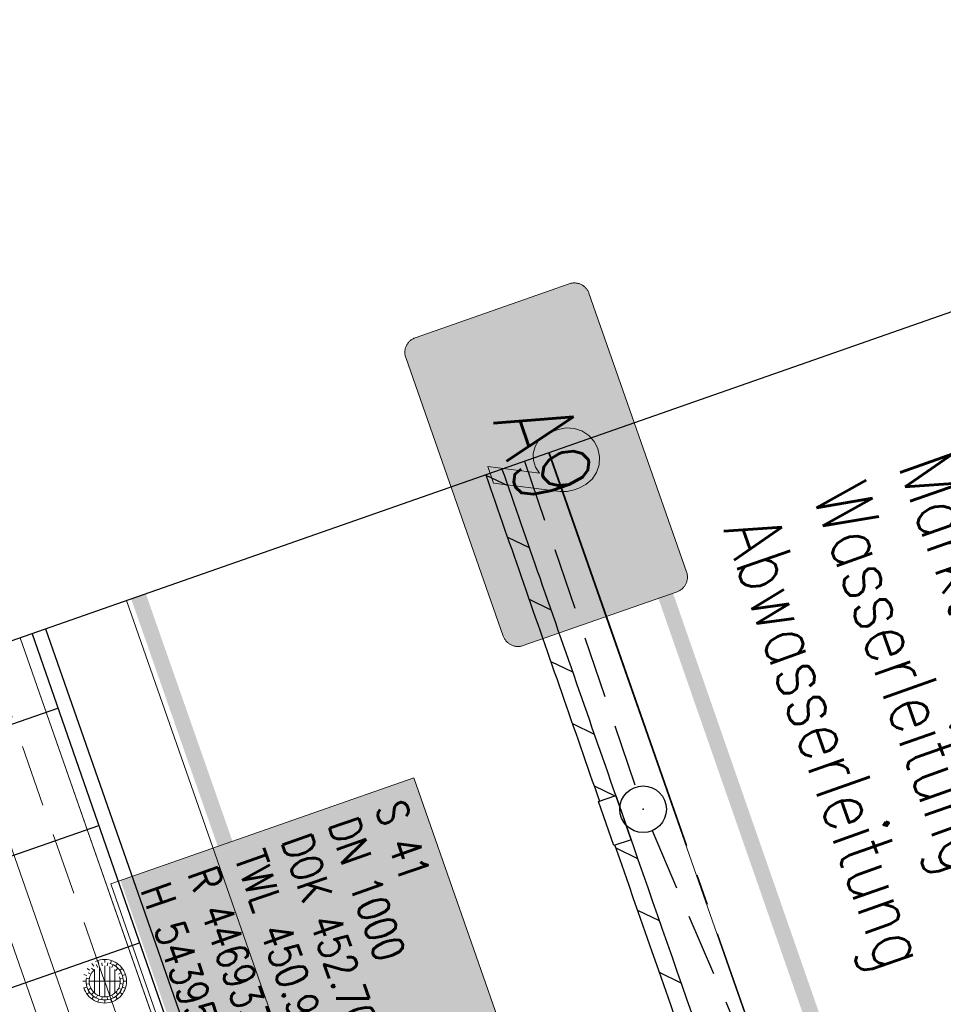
# Model space of a CAD drawing. Extents: x 446740 to 447511, y 442825 to 444215.
# Tile 63 of 94: x 446931 to 446961, y 443951 to 443983. Entities that reach past the tile are written whole.
import ezdxf

# ---------------------------------------------------------------- set-up
doc = ezdxf.new("R2010")
doc.units = 0
doc.header["$LTSCALE"] = 2
doc.header["$MEASUREMENT"] = 0
for name, pattern in [('ACHSE', [5.5, 4, -0.5, 0.5, -0.5]), ('AUSGEZOGEN', [0]), ('GESTRICH-X2', [1.5, 1, -0.5])]:
    doc.linetypes.add(name, pattern=pattern)
doc.layers.get('0').update_dxf_attribs({"linetype": 'AUSGEZOGEN'})
for name, color, linetype in [('200_ACHSEN', 7, 'CONTINUOUS'), ('210_Text', 7, 'CONTINUOUS'), ('ACHSETOP', 250, 'ACHSE'), ('Beschriftung', 7, 'CONTINUOUS'), ('BOESCHG', 250, 'AUSGEZOGEN'), ('FBRTOP', 250, 'AUSGEZOGEN'), ('GASLTG', 4, 'GESTRICH-X2'), ('GLOBAL', 7, 'CONTINUOUS'), ('Hintergrund', 7, 'CONTINUOUS'), ('Hintergrundplan', 7, 'CONTINUOUS'), ('KANAL', 7, 'GESTRICH-X2'), ('Planeinteilung', 250, 'CONTINUOUS'), ('Rinne', 200, 'CONTINUOUS'), ('SCHLITZRINNE', 200, 'AUSGEZOGEN'), ('SCHMUTZWASSER', 30, 'GESTRICH-X2'), ('SCHSYMBOL', 200, 'AUSGEZOGEN'), ('STRASSE', 250, 'AUSGEZOGEN'), ('W-LTG', 4, 'GESTRICH-X2')]:
    doc.layers.add(name, color=color, linetype=linetype)
doc.styles.add('3', font='txt_____.ttf', dxfattribs={"width": 0.75, "height": 1})
doc.styles.add('8', font='txt_____.ttf', dxfattribs={"width": 0.8, "height": 1})
doc.styles.add('ROMANS', font='romans.shx', dxfattribs={"width": 0.8})

# ---------------------------------------------------------------- blocks, each defined once
blk = doc.blocks.new('1135420')
blk.add_line((0, 297), (0, 0))
blk = doc.blocks.new('GST')
at = {"color": 0}
blk.add_circle((0, 0), 0.75, dxfattribs=at)
blk.add_point((0, 0), dxfattribs=at)
blk = doc.blocks.new('Muldenschacht')
at = {"color": 18, "lineweight": 9, "true_color": 0x000000}
for p, q in [((-0.215015, 0.669384), (-0.184082, 0.574183)), ((0.001513, 0.703679), (0.001513, 0.603579)), ((0.218041, 0.669384), (0.187109, 0.574183)), ((-0.484382, 0.356002), (-0.565365, 0.41484)), ((-0.350626, 0.358645), (-0.421053, 0.429778)), ((-0.351511, 0.488874), (-0.410348, 0.569857)), ((0.38186, 0.328304), (-0.378834, 0.328304)), ((-0.228204, 0.447647), (-0.274147, 0.536581)), ((-0.096655, 0.595502), (-0.080293, 0.496748)), ((0.001562, 0.503479), (0.001464, -0.497521)), ((0.093794, 0.596447), (0.078414, 0.497536)), ((0.271415, 0.539517), (0.226431, 0.450094)), ((0.413374, 0.569857), (0.354537, 0.488874)), ((0.425748, 0.42812), (0.355042, 0.357263)), ((0.568391, 0.41484), (0.487409, 0.356002)), ((-0.599087, 0.002979), (-0.699187, 0.002979)), ((-0.569691, 0.188574), (-0.664892, 0.219507)), ((-0.492399, 0.083917), (-0.591181, 0.100105)), ((-0.444073, 0.230912), (-0.53319, 0.276499)), ((0.502013, 0.002979), (-0.498987, 0.002979)), ((0.474843, 0.165641), (-0.471817, 0.165641)), ((0.447803, 0.22953), (0.537061, 0.27484)), ((0.4959, 0.080963), (0.594778, 0.096559)), ((0.572718, 0.188574), (0.667918, 0.219507)), ((0.602083, 0.008988), (0.702178, 0.00999)), ((-0.569691, -0.182617), (-0.664892, -0.21355)), ((-0.493148, -0.073251), (-0.59208, -0.088497)), ((-0.445326, -0.222488), (-0.534694, -0.267581)), ((0.474843, -0.159684), (-0.471817, -0.159684)), ((0.446654, -0.225822), (0.535682, -0.271583)), ((0.496174, -0.073247), (0.595107, -0.088493)), ((0.572718, -0.182617), (0.667918, -0.21355)), ((-0.484382, -0.350045), (-0.565365, -0.408882)), ((-0.352742, -0.35058), (-0.423593, -0.421292)), ((-0.351511, -0.482917), (-0.410348, -0.5639)), ((0.38186, -0.322346), (-0.378834, -0.322346)), ((-0.228006, -0.441793), (-0.273909, -0.530747)), ((-0.184082, -0.568226), (-0.215015, -0.663427)), ((-0.079489, -0.490923), (-0.095689, -0.589704)), ((0.001513, -0.597621), (0.001513, -0.697721)), ((0.079714, -0.491374), (0.095355, -0.590245)), ((0.187109, -0.568226), (0.218041, -0.663427)), ((0.271696, -0.533418), (0.226665, -0.444019)), ((0.354537, -0.482917), (0.413374, -0.5639)), ((0.426841, -0.421069), (0.355953, -0.350395)), ((0.487409, -0.350045), (0.568391, -0.408882))]:
    blk.add_line(p, q, dxfattribs=at)
for radius in [0.7007, 0.6006, 0.5005]:
    blk.add_circle((0.001513, 0.002979), radius, dxfattribs=at)

msp = doc.modelspace()

# ---------------------------------------------------------------- hatches: boundary and pattern name
at = {"layer": '210_Text'}
for color, points in [(256, [(446943.844, 443972.802), (446948.8, 443974.538), (446948.824, 443974.545), (446948.848, 443974.553), (446948.873, 443974.557), (446948.898, 443974.561), (446948.922, 443974.564), (446948.947, 443974.565), (446948.972, 443974.565), (446948.996, 443974.565), (446949.02, 443974.562), (446949.044, 443974.559), (446949.068, 443974.555), (446949.091, 443974.55), (446949.115, 443974.543), (446949.137, 443974.535), (446949.159, 443974.526), (446949.182, 443974.517), (446949.202, 443974.505), (446949.223, 443974.494), (446949.243, 443974.481), (446949.263, 443974.467), (446949.282, 443974.452), (446949.3, 443974.436), (446949.318, 443974.42), (446949.335, 443974.402), (446949.351, 443974.384), (446949.366, 443974.364), (446949.38, 443974.344), (446949.394, 443974.323), (446949.405, 443974.301), (446949.416, 443974.279), (446949.427, 443974.255), (446949.436, 443974.231), (446952.576, 443965.265), (446952.584, 443965.241), (446952.591, 443965.216), (446952.596, 443965.191), (446952.601, 443965.167), (446952.603, 443965.142), (446952.605, 443965.118), (446952.605, 443965.093), (446952.605, 443965.069), (446952.602, 443965.044), (446952.598, 443965.02), (446952.594, 443964.997), (446952.589, 443964.973), (446952.582, 443964.95), (446952.574, 443964.927), (446952.565, 443964.905), (446952.556, 443964.883), (446952.545, 443964.862), (446952.532, 443964.84), (446952.52, 443964.82), (446952.506, 443964.8), (446952.491, 443964.781), (446952.475, 443964.764), (446952.459, 443964.746), (446952.441, 443964.73), (446952.423, 443964.713), (446952.404, 443964.698), (446952.383, 443964.684), (446952.363, 443964.67), (446952.341, 443964.659), (446952.318, 443964.647), (446952.295, 443964.637), (446952.271, 443964.628), (446947.315, 443962.892), (446947.291, 443962.884), (446947.266, 443962.877), (446947.241, 443962.873), (446947.217, 443962.868), (446947.193, 443962.865), (446947.168, 443962.864), (446947.143, 443962.863), (446947.119, 443962.865), (446947.095, 443962.867), (446947.071, 443962.87), (446947.047, 443962.874), (446947.024, 443962.88), (446947.001, 443962.887), (446946.978, 443962.895), (446946.956, 443962.904), (446946.934, 443962.914), (446946.912, 443962.925), (446946.891, 443962.936), (446946.871, 443962.949), (446946.851, 443962.963), (446946.833, 443962.978), (446946.814, 443962.994), (446946.797, 443963.011), (446946.78, 443963.028), (446946.764, 443963.047), (446946.749, 443963.067), (446946.734, 443963.086), (446946.721, 443963.108), (446946.709, 443963.129), (446946.698, 443963.151), (446946.688, 443963.175), (446946.679, 443963.199), (446943.538, 443972.165), (446943.53, 443972.189), (446943.523, 443972.214), (446943.518, 443972.239), (446943.514, 443972.263), (446943.511, 443972.288), (446943.51, 443972.313), (446943.51, 443972.337), (446943.511, 443972.362), (446943.513, 443972.386), (446943.516, 443972.41), (446943.521, 443972.434), (446943.525, 443972.457), (446943.533, 443972.48), (446943.54, 443972.503), (446943.549, 443972.525), (446943.559, 443972.547), (446943.57, 443972.568), (446943.582, 443972.589), (446943.595, 443972.609), (446943.609, 443972.629), (446943.623, 443972.648), (446943.639, 443972.666), (446943.656, 443972.683), (446943.674, 443972.701), (446943.692, 443972.716), (446943.712, 443972.731), (446943.732, 443972.746), (446943.752, 443972.759), (446943.774, 443972.771), (446943.796, 443972.783), (446943.82, 443972.792)]), (131, [(446943.844, 443972.802), (446948.8, 443974.538), (446948.824, 443974.545), (446948.848, 443974.553), (446948.873, 443974.557), (446948.898, 443974.561), (446948.922, 443974.564), (446948.947, 443974.565), (446948.972, 443974.565), (446948.996, 443974.565), (446949.02, 443974.562), (446949.044, 443974.559), (446949.068, 443974.555), (446949.091, 443974.55), (446949.115, 443974.543), (446949.137, 443974.535), (446949.159, 443974.526), (446949.182, 443974.517), (446949.202, 443974.505), (446949.223, 443974.494), (446949.243, 443974.481), (446949.263, 443974.467), (446949.282, 443974.452), (446949.3, 443974.436), (446949.318, 443974.42), (446949.335, 443974.402), (446949.351, 443974.384), (446949.366, 443974.364), (446949.38, 443974.344), (446949.394, 443974.323), (446949.405, 443974.301), (446949.416, 443974.279), (446949.427, 443974.255), (446949.436, 443974.231), (446952.576, 443965.265), (446952.584, 443965.241), (446952.591, 443965.216), (446952.596, 443965.191), (446952.601, 443965.167), (446952.603, 443965.142), (446952.605, 443965.118), (446952.605, 443965.093), (446952.605, 443965.069), (446952.602, 443965.044), (446952.598, 443965.02), (446952.594, 443964.997), (446952.589, 443964.973), (446952.582, 443964.95), (446952.574, 443964.927), (446952.565, 443964.905), (446952.556, 443964.883), (446952.545, 443964.862), (446952.532, 443964.84), (446952.52, 443964.82), (446952.506, 443964.8), (446952.491, 443964.781), (446952.475, 443964.764), (446952.459, 443964.746), (446952.441, 443964.73), (446952.423, 443964.713), (446952.404, 443964.698), (446952.383, 443964.684), (446952.363, 443964.67), (446952.341, 443964.659), (446952.318, 443964.647), (446952.295, 443964.637), (446952.271, 443964.628), (446947.315, 443962.892), (446947.291, 443962.884), (446947.266, 443962.877), (446947.241, 443962.873), (446947.217, 443962.868), (446947.193, 443962.865), (446947.168, 443962.864), (446947.143, 443962.863), (446947.119, 443962.865), (446947.095, 443962.867), (446947.071, 443962.87), (446947.047, 443962.874), (446947.024, 443962.88), (446947.001, 443962.887), (446946.978, 443962.895), (446946.956, 443962.904), (446946.934, 443962.914), (446946.912, 443962.925), (446946.891, 443962.936), (446946.871, 443962.949), (446946.851, 443962.963), (446946.833, 443962.978), (446946.814, 443962.994), (446946.797, 443963.011), (446946.78, 443963.028), (446946.764, 443963.047), (446946.749, 443963.067), (446946.734, 443963.086), (446946.721, 443963.108), (446946.709, 443963.129), (446946.698, 443963.151), (446946.688, 443963.175), (446946.679, 443963.199), (446943.538, 443972.165), (446943.53, 443972.189), (446943.523, 443972.214), (446943.518, 443972.239), (446943.514, 443972.263), (446943.511, 443972.288), (446943.51, 443972.313), (446943.51, 443972.337), (446943.511, 443972.362), (446943.513, 443972.386), (446943.516, 443972.41), (446943.521, 443972.434), (446943.525, 443972.457), (446943.533, 443972.48), (446943.54, 443972.503), (446943.549, 443972.525), (446943.559, 443972.547), (446943.57, 443972.568), (446943.582, 443972.589), (446943.595, 443972.609), (446943.609, 443972.629), (446943.623, 443972.648), (446943.639, 443972.666), (446943.656, 443972.683), (446943.674, 443972.701), (446943.692, 443972.716), (446943.712, 443972.731), (446943.732, 443972.746), (446943.752, 443972.759), (446943.774, 443972.771), (446943.796, 443972.783), (446943.82, 443972.792)]), (131, [(446948.18, 443969.752), (446948.446, 443969.845), (446948.702, 443969.898), (446948.962, 443969.884), (446949.21, 443969.802), (446949.428, 443969.659), (446949.603, 443969.464), (446949.72, 443969.232), (446949.774, 443968.976), (446949.759, 443968.715), (446949.677, 443968.467), (446949.534, 443968.249), (446949.34, 443968.075), (446949.107, 443967.957), (446948.96, 443967.906), (446948.735, 443967.855), (446948.506, 443967.857), (446946.367, 443968.123), (446946.181, 443968.654), (446947.843, 443968.445), (446947.717, 443968.634), (446947.648, 443968.85), (446947.642, 443969.076), (446947.699, 443969.296), (446947.814, 443969.491), (446947.979, 443969.647)])]:
    msp.add_hatch(color=color, dxfattribs=at).paths.add_polyline_path(points, flags=0)
h = msp.add_hatch(color=252, dxfattribs=at)
h.paths.add_polyline_path([(446944.643, 443972.683), (446948.25, 443973.947), (446948.26, 443973.95), (446948.272, 443973.954), (446948.283, 443973.956), (446948.294, 443973.958), (446948.304, 443973.959), (446948.316, 443973.961), (446948.327, 443973.961), (446948.338, 443973.961), (446948.349, 443973.96), (446948.359, 443973.96), (446948.371, 443973.958), (446948.382, 443973.957), (446948.392, 443973.954), (446948.402, 443973.951), (446948.412, 443973.948), (446948.422, 443973.945), (446948.442, 443973.936), (446948.462, 443973.925), (446948.47, 443973.92), (446948.479, 443973.914), (446948.488, 443973.907), (446948.497, 443973.9), (446948.505, 443973.893), (446948.512, 443973.885), (446948.52, 443973.877), (446948.527, 443973.868), (446948.534, 443973.859), (446948.54, 443973.85), (446948.547, 443973.84), (446948.553, 443973.83), (446950.709, 443969.807), (446950.727, 443969.772), (446950.743, 443969.738), (446950.758, 443969.702), (446950.771, 443969.665), (446950.784, 443969.628), (446950.794, 443969.591), (446950.804, 443969.553), (446950.812, 443969.515), (446951.636, 443965.027), (446951.638, 443965.016), (446951.639, 443965.004), (446951.64, 443964.993), (446951.64, 443964.982), (446951.639, 443964.96), (446951.636, 443964.938), (446951.634, 443964.927), (446951.631, 443964.917), (446951.628, 443964.906), (446951.625, 443964.895), (446951.616, 443964.876), (446951.606, 443964.856), (446951.6, 443964.848), (446951.594, 443964.838), (446951.588, 443964.829), (446951.582, 443964.821), (446951.566, 443964.805), (446951.551, 443964.79), (446951.542, 443964.783), (446951.533, 443964.776), (446951.523, 443964.77), (446951.514, 443964.765), (446951.504, 443964.759), (446951.494, 443964.755), (446951.483, 443964.75), (446951.473, 443964.746), (446947.866, 443963.482), (446947.854, 443963.479), (446947.843, 443963.476), (446947.832, 443963.473), (446947.821, 443963.471), (446947.81, 443963.47), (446947.799, 443963.468), (446947.788, 443963.468), (446947.777, 443963.469), (446947.755, 443963.47), (446947.733, 443963.473), (446947.723, 443963.475), (446947.712, 443963.478), (446947.702, 443963.482), (446947.692, 443963.485), (446947.682, 443963.489), (446947.672, 443963.494), (446947.662, 443963.499), (446947.653, 443963.504), (446947.644, 443963.51), (446947.635, 443963.517), (446947.626, 443963.523), (446947.618, 443963.531), (446947.61, 443963.538), (446947.602, 443963.545), (446947.594, 443963.554), (446947.587, 443963.563), (446947.58, 443963.571), (446947.574, 443963.58), (446947.568, 443963.59), (446947.563, 443963.6), (446945.408, 443967.622), (446945.398, 443967.64), (446945.39, 443967.657), (446945.381, 443967.675), (446945.373, 443967.692), (446945.365, 443967.71), (446945.358, 443967.728), (446945.35, 443967.746), (446945.344, 443967.764), (446945.338, 443967.782), (446945.332, 443967.801), (446945.326, 443967.819), (446945.322, 443967.839), (446945.317, 443967.857), (446945.313, 443967.876), (446945.309, 443967.895), (446945.306, 443967.914), (446944.479, 443972.403), (446944.477, 443972.415), (446944.475, 443972.426), (446944.475, 443972.437), (446944.475, 443972.448), (446944.475, 443972.46), (446944.475, 443972.471), (446944.477, 443972.482), (446944.479, 443972.493), (446944.48, 443972.503), (446944.483, 443972.514), (446944.486, 443972.524), (446944.49, 443972.534), (446944.494, 443972.545), (446944.498, 443972.554), (446944.503, 443972.564), (446944.509, 443972.574), (446944.514, 443972.582), (446944.52, 443972.591), (446944.526, 443972.6), (446944.533, 443972.609), (446944.54, 443972.616), (446944.548, 443972.624), (446944.556, 443972.632), (446944.565, 443972.639), (446944.573, 443972.646), (446944.582, 443972.653), (446944.591, 443972.659), (446944.601, 443972.664), (446944.611, 443972.67), (446944.621, 443972.675), (446944.631, 443972.679)], flags=0)
h.paths.add_polyline_path([(446948.18, 443969.752), (446948.446, 443969.845), (446948.702, 443969.898), (446948.962, 443969.884), (446949.21, 443969.802), (446949.428, 443969.659), (446949.603, 443969.464), (446949.72, 443969.232), (446949.774, 443968.976), (446949.759, 443968.715), (446949.677, 443968.467), (446949.534, 443968.249), (446949.34, 443968.075), (446949.107, 443967.957), (446948.96, 443967.906), (446948.735, 443967.855), (446948.506, 443967.857), (446946.367, 443968.123), (446946.181, 443968.654), (446947.843, 443968.445), (446947.717, 443968.634), (446947.648, 443968.85), (446947.642, 443969.076), (446947.699, 443969.296), (446947.814, 443969.491), (446947.979, 443969.647)], flags=0)
h = msp.add_hatch(color=131, dxfattribs=at)
h.paths.add_polyline_path([(446944.643, 443972.683), (446948.25, 443973.947), (446948.26, 443973.95), (446948.272, 443973.954), (446948.283, 443973.956), (446948.294, 443973.958), (446948.304, 443973.959), (446948.316, 443973.961), (446948.327, 443973.961), (446948.338, 443973.961), (446948.349, 443973.96), (446948.359, 443973.96), (446948.371, 443973.958), (446948.382, 443973.957), (446948.392, 443973.954), (446948.402, 443973.951), (446948.412, 443973.948), (446948.422, 443973.945), (446948.442, 443973.936), (446948.462, 443973.925), (446948.47, 443973.92), (446948.479, 443973.914), (446948.488, 443973.907), (446948.497, 443973.9), (446948.505, 443973.893), (446948.512, 443973.885), (446948.52, 443973.877), (446948.527, 443973.868), (446948.534, 443973.859), (446948.54, 443973.85), (446948.547, 443973.84), (446948.553, 443973.83), (446950.709, 443969.807), (446950.727, 443969.772), (446950.743, 443969.738), (446950.758, 443969.702), (446950.771, 443969.665), (446950.784, 443969.628), (446950.794, 443969.591), (446950.804, 443969.553), (446950.812, 443969.515), (446951.636, 443965.027), (446951.638, 443965.016), (446951.639, 443965.004), (446951.64, 443964.993), (446951.64, 443964.982), (446951.639, 443964.96), (446951.636, 443964.938), (446951.634, 443964.927), (446951.631, 443964.917), (446951.628, 443964.906), (446951.625, 443964.895), (446951.616, 443964.876), (446951.606, 443964.856), (446951.6, 443964.848), (446951.594, 443964.838), (446951.588, 443964.829), (446951.582, 443964.821), (446951.566, 443964.805), (446951.551, 443964.79), (446951.542, 443964.783), (446951.533, 443964.776), (446951.523, 443964.77), (446951.514, 443964.765), (446951.504, 443964.759), (446951.494, 443964.755), (446951.483, 443964.75), (446951.473, 443964.746), (446947.866, 443963.482), (446947.854, 443963.479), (446947.843, 443963.476), (446947.832, 443963.473), (446947.821, 443963.471), (446947.81, 443963.47), (446947.799, 443963.468), (446947.788, 443963.468), (446947.777, 443963.469), (446947.755, 443963.47), (446947.733, 443963.473), (446947.723, 443963.475), (446947.712, 443963.478), (446947.702, 443963.482), (446947.692, 443963.485), (446947.682, 443963.489), (446947.672, 443963.494), (446947.662, 443963.499), (446947.653, 443963.504), (446947.644, 443963.51), (446947.635, 443963.517), (446947.626, 443963.523), (446947.618, 443963.531), (446947.61, 443963.538), (446947.602, 443963.545), (446947.594, 443963.554), (446947.587, 443963.563), (446947.58, 443963.571), (446947.574, 443963.58), (446947.568, 443963.59), (446947.563, 443963.6), (446945.408, 443967.622), (446945.398, 443967.64), (446945.39, 443967.657), (446945.381, 443967.675), (446945.373, 443967.692), (446945.365, 443967.71), (446945.358, 443967.728), (446945.35, 443967.746), (446945.344, 443967.764), (446945.338, 443967.782), (446945.332, 443967.801), (446945.326, 443967.819), (446945.322, 443967.839), (446945.317, 443967.857), (446945.313, 443967.876), (446945.309, 443967.895), (446945.306, 443967.914), (446944.479, 443972.403), (446944.477, 443972.415), (446944.475, 443972.426), (446944.475, 443972.437), (446944.475, 443972.448), (446944.475, 443972.46), (446944.475, 443972.471), (446944.477, 443972.482), (446944.479, 443972.493), (446944.48, 443972.503), (446944.483, 443972.514), (446944.486, 443972.524), (446944.49, 443972.534), (446944.494, 443972.545), (446944.498, 443972.554), (446944.503, 443972.564), (446944.509, 443972.574), (446944.514, 443972.582), (446944.52, 443972.591), (446944.526, 443972.6), (446944.533, 443972.609), (446944.54, 443972.616), (446944.548, 443972.624), (446944.556, 443972.632), (446944.565, 443972.639), (446944.573, 443972.646), (446944.582, 443972.653), (446944.591, 443972.659), (446944.601, 443972.664), (446944.611, 443972.67), (446944.621, 443972.675), (446944.631, 443972.679)], flags=0)
h.paths.add_polyline_path([(446948.18, 443969.752), (446948.446, 443969.845), (446948.702, 443969.898), (446948.962, 443969.884), (446949.21, 443969.802), (446949.428, 443969.659), (446949.603, 443969.464), (446949.72, 443969.232), (446949.774, 443968.976), (446949.759, 443968.715), (446949.677, 443968.467), (446949.534, 443968.249), (446949.34, 443968.075), (446949.107, 443967.957), (446948.96, 443967.906), (446948.735, 443967.855), (446948.506, 443967.857), (446946.367, 443968.123), (446946.181, 443968.654), (446947.843, 443968.445), (446947.717, 443968.634), (446947.648, 443968.85), (446947.642, 443969.076), (446947.699, 443969.296), (446947.814, 443969.491), (446947.979, 443969.647)], flags=0)

# ---------------------------------------------------------------- linework, layer by layer
at = {"layer": '200_ACHSEN', "color": 8, "lineweight": 9, "true_color": 0x7f7f7f}
msp.add_lwpolyline([(446948.136, 443969.096), (446963.289, 443925.808), (447048.9, 443681.259)], dxfattribs=at)
msp.add_lwpolyline([(446948.136, 443969.096), (446963.289, 443925.808), (447048.9, 443681.259)], dxfattribs=at)
at = {"layer": '210_Text', "color": 1, "lineweight": 9, "true_color": 0xff0000}
msp.add_lwpolyline([(446943.844, 443972.802), (446948.8, 443974.538), (446948.824, 443974.545), (446948.848, 443974.553), (446948.873, 443974.557), (446948.898, 443974.561), (446948.922, 443974.564), (446948.947, 443974.565), (446948.972, 443974.565), (446948.996, 443974.565), (446949.02, 443974.562), (446949.044, 443974.559), (446949.068, 443974.555), (446949.091, 443974.55), (446949.115, 443974.543), (446949.137, 443974.535), (446949.159, 443974.526), (446949.182, 443974.517), (446949.202, 443974.505), (446949.223, 443974.494), (446949.243, 443974.481), (446949.263, 443974.467), (446949.282, 443974.452), (446949.3, 443974.436), (446949.318, 443974.42), (446949.335, 443974.402), (446949.351, 443974.384), (446949.366, 443974.364), (446949.38, 443974.344), (446949.394, 443974.323), (446949.405, 443974.301), (446949.416, 443974.279), (446949.427, 443974.255), (446949.436, 443974.231), (446952.576, 443965.265), (446952.584, 443965.241), (446952.591, 443965.216), (446952.596, 443965.191), (446952.601, 443965.167), (446952.603, 443965.142), (446952.605, 443965.118), (446952.605, 443965.093), (446952.605, 443965.069), (446952.602, 443965.044), (446952.598, 443965.02), (446952.594, 443964.997), (446952.589, 443964.973), (446952.582, 443964.95), (446952.574, 443964.927), (446952.565, 443964.905), (446952.556, 443964.883), (446952.545, 443964.862), (446952.532, 443964.84), (446952.52, 443964.82), (446952.506, 443964.8), (446952.491, 443964.781), (446952.475, 443964.764), (446952.459, 443964.746), (446952.441, 443964.73), (446952.423, 443964.713), (446952.404, 443964.698), (446952.383, 443964.684), (446952.363, 443964.67), (446952.341, 443964.659), (446952.318, 443964.647), (446952.295, 443964.637), (446952.271, 443964.628), (446947.315, 443962.892), (446947.291, 443962.884), (446947.266, 443962.877), (446947.241, 443962.873), (446947.217, 443962.868), (446947.193, 443962.865), (446947.168, 443962.864), (446947.143, 443962.863), (446947.119, 443962.865), (446947.095, 443962.867), (446947.071, 443962.87), (446947.047, 443962.874), (446947.024, 443962.88), (446947.001, 443962.887), (446946.978, 443962.895), (446946.956, 443962.904), (446946.934, 443962.914), (446946.912, 443962.925), (446946.891, 443962.936), (446946.871, 443962.949), (446946.851, 443962.963), (446946.833, 443962.978), (446946.814, 443962.994), (446946.797, 443963.011), (446946.78, 443963.028), (446946.764, 443963.047), (446946.749, 443963.067), (446946.734, 443963.086), (446946.721, 443963.108), (446946.709, 443963.129), (446946.698, 443963.151), (446946.688, 443963.175), (446946.679, 443963.199), (446943.538, 443972.165), (446943.53, 443972.189), (446943.523, 443972.214), (446943.518, 443972.239), (446943.514, 443972.263), (446943.511, 443972.288), (446943.51, 443972.313), (446943.51, 443972.337), (446943.511, 443972.362), (446943.513, 443972.386), (446943.516, 443972.41), (446943.521, 443972.434), (446943.525, 443972.457), (446943.533, 443972.48), (446943.54, 443972.503), (446943.549, 443972.525), (446943.559, 443972.547), (446943.57, 443972.568), (446943.582, 443972.589), (446943.595, 443972.609), (446943.609, 443972.629), (446943.623, 443972.648), (446943.639, 443972.666), (446943.656, 443972.683), (446943.674, 443972.701), (446943.692, 443972.716), (446943.712, 443972.731), (446943.732, 443972.746), (446943.752, 443972.759), (446943.774, 443972.771), (446943.796, 443972.783), (446943.82, 443972.792), (446943.844, 443972.802)], close=True, dxfattribs=at)
at = {"layer": '210_Text', "color": 18, "lineweight": 9, "true_color": 0x000000}
for points in [[(446943.844, 443972.802), (446948.8, 443974.538), (446948.824, 443974.545), (446948.848, 443974.553), (446948.873, 443974.557), (446948.898, 443974.561), (446948.922, 443974.564), (446948.947, 443974.565), (446948.972, 443974.565), (446948.996, 443974.565), (446949.02, 443974.562), (446949.044, 443974.559), (446949.068, 443974.555), (446949.091, 443974.55), (446949.115, 443974.543), (446949.137, 443974.535), (446949.159, 443974.526), (446949.182, 443974.517), (446949.202, 443974.505), (446949.223, 443974.494), (446949.243, 443974.481), (446949.263, 443974.467), (446949.282, 443974.452), (446949.3, 443974.436), (446949.318, 443974.42), (446949.335, 443974.402), (446949.351, 443974.384), (446949.366, 443974.364), (446949.38, 443974.344), (446949.394, 443974.323), (446949.405, 443974.301), (446949.416, 443974.279), (446949.427, 443974.255), (446949.436, 443974.231), (446952.576, 443965.265), (446952.584, 443965.241), (446952.591, 443965.216), (446952.596, 443965.191), (446952.601, 443965.167), (446952.603, 443965.142), (446952.605, 443965.118), (446952.605, 443965.093), (446952.605, 443965.069), (446952.602, 443965.044), (446952.598, 443965.02), (446952.594, 443964.997), (446952.589, 443964.973), (446952.582, 443964.95), (446952.574, 443964.927), (446952.565, 443964.905), (446952.556, 443964.883), (446952.545, 443964.862), (446952.532, 443964.84), (446952.52, 443964.82), (446952.506, 443964.8), (446952.491, 443964.781), (446952.475, 443964.764), (446952.459, 443964.746), (446952.441, 443964.73), (446952.423, 443964.713), (446952.404, 443964.698), (446952.383, 443964.684), (446952.363, 443964.67), (446952.341, 443964.659), (446952.318, 443964.647), (446952.295, 443964.637), (446952.271, 443964.628), (446947.315, 443962.892), (446947.291, 443962.884), (446947.266, 443962.877), (446947.241, 443962.873), (446947.217, 443962.868), (446947.193, 443962.865), (446947.168, 443962.864), (446947.143, 443962.863), (446947.119, 443962.865), (446947.095, 443962.867), (446947.071, 443962.87), (446947.047, 443962.874), (446947.024, 443962.88), (446947.001, 443962.887), (446946.978, 443962.895), (446946.956, 443962.904), (446946.934, 443962.914), (446946.912, 443962.925), (446946.891, 443962.936), (446946.871, 443962.949), (446946.851, 443962.963), (446946.833, 443962.978), (446946.814, 443962.994), (446946.797, 443963.011), (446946.78, 443963.028), (446946.764, 443963.047), (446946.749, 443963.067), (446946.734, 443963.086), (446946.721, 443963.108), (446946.709, 443963.129), (446946.698, 443963.151), (446946.688, 443963.175), (446946.679, 443963.199), (446943.538, 443972.165), (446943.53, 443972.189), (446943.523, 443972.214), (446943.518, 443972.239), (446943.514, 443972.263), (446943.511, 443972.288), (446943.51, 443972.313), (446943.51, 443972.337), (446943.511, 443972.362), (446943.513, 443972.386), (446943.516, 443972.41), (446943.521, 443972.434), (446943.525, 443972.457), (446943.533, 443972.48), (446943.54, 443972.503), (446943.549, 443972.525), (446943.559, 443972.547), (446943.57, 443972.568), (446943.582, 443972.589), (446943.595, 443972.609), (446943.609, 443972.629), (446943.623, 443972.648), (446943.639, 443972.666), (446943.656, 443972.683), (446943.674, 443972.701), (446943.692, 443972.716), (446943.712, 443972.731), (446943.732, 443972.746), (446943.752, 443972.759), (446943.774, 443972.771), (446943.796, 443972.783), (446943.82, 443972.792), (446943.844, 443972.802)], [(446948.18, 443969.752), (446947.979, 443969.647), (446947.814, 443969.491), (446947.699, 443969.296), (446947.642, 443969.076), (446947.648, 443968.85), (446947.717, 443968.634), (446947.843, 443968.445), (446946.181, 443968.654), (446946.367, 443968.123), (446948.506, 443967.857), (446948.735, 443967.855), (446948.96, 443967.906), (446949.107, 443967.957), (446949.34, 443968.075), (446949.534, 443968.249), (446949.677, 443968.467), (446949.759, 443968.715), (446949.774, 443968.976), (446949.72, 443969.232), (446949.603, 443969.464), (446949.428, 443969.659), (446949.21, 443969.802), (446948.962, 443969.884), (446948.702, 443969.898), (446948.446, 443969.845), (446948.18, 443969.752)]]:
    msp.add_lwpolyline(points, close=True, dxfattribs=at)
at = {"layer": '210_Text', "color": 252, "lineweight": 9, "true_color": 0x788aa3}
msp.add_lwpolyline([(446948.18, 443969.752), (446948.446, 443969.845), (446948.702, 443969.898), (446948.962, 443969.884), (446949.21, 443969.802), (446949.428, 443969.659), (446949.603, 443969.464), (446949.72, 443969.232), (446949.774, 443968.976), (446949.759, 443968.715), (446949.677, 443968.467), (446949.534, 443968.249), (446949.34, 443968.075), (446949.107, 443967.957), (446948.96, 443967.906), (446948.735, 443967.855), (446948.506, 443967.857), (446946.367, 443968.123), (446946.181, 443968.654), (446947.843, 443968.445), (446947.717, 443968.634), (446947.648, 443968.85), (446947.642, 443969.076), (446947.699, 443969.296), (446947.814, 443969.491), (446947.979, 443969.647), (446948.18, 443969.752)], dxfattribs=at)
at = {"layer": '210_Text', "color": 131, "lineweight": 9, "true_color": 0x76ffff}
msp.add_lwpolyline([(446948.18, 443969.752), (446948.446, 443969.845), (446948.702, 443969.898), (446948.962, 443969.884), (446949.21, 443969.802), (446949.428, 443969.659), (446949.603, 443969.464), (446949.72, 443969.232), (446949.774, 443968.976), (446949.759, 443968.715), (446949.677, 443968.467), (446949.534, 443968.249), (446949.34, 443968.075), (446949.107, 443967.957), (446948.96, 443967.906), (446948.735, 443967.855), (446948.506, 443967.857), (446946.367, 443968.123), (446946.181, 443968.654), (446947.843, 443968.445), (446947.717, 443968.634), (446947.648, 443968.85), (446947.642, 443969.076), (446947.699, 443969.296), (446947.814, 443969.491), (446947.979, 443969.647), (446948.18, 443969.752)], dxfattribs=at)
at = {"layer": '210_Text', "color": 153, "lineweight": 9, "true_color": 0x5391e3}
msp.add_lwpolyline([(446948.18, 443969.752), (446947.979, 443969.647), (446947.814, 443969.491), (446947.699, 443969.296), (446947.642, 443969.076), (446947.648, 443968.85), (446947.717, 443968.634), (446947.843, 443968.445), (446946.181, 443968.654), (446946.367, 443968.123), (446948.506, 443967.857), (446948.735, 443967.855), (446948.96, 443967.906), (446949.107, 443967.957), (446949.34, 443968.075), (446949.534, 443968.249), (446949.677, 443968.467), (446949.759, 443968.715), (446949.774, 443968.976), (446949.72, 443969.232), (446949.603, 443969.464), (446949.428, 443969.659), (446949.21, 443969.802), (446948.962, 443969.884), (446948.702, 443969.898), (446948.446, 443969.845), (446948.18, 443969.752)], close=True, dxfattribs=at)
at = {"layer": 'ACHSETOP', "color": 0}
msp.add_lwpolyline([(446948.153, 443969.102), (446949.933, 443964.015), (446958.191, 443940.418), (446966.45, 443916.822), (446974.708, 443893.225), (446999.483, 443822.435), (447024.259, 443751.646), (447049.034, 443680.856), (447082.068, 443586.47), (447106.843, 443515.68), (447123.36, 443468.487)], dxfattribs=at)
at = {"layer": 'Beschriftung', "color": 18, "lineweight": 9, "true_color": 0x000000}
msp.add_lwpolyline([(446943.798, 443958.637), (446947.035, 443949.37), (446937.28, 443945.962), (446934.042, 443955.23), (446943.798, 443958.637)], close=True, dxfattribs=at)
at = {"layer": 'BOESCHG'}
for p, q in [((446921.362, 443957.064), (446932.344, 443960.88)), ((446932.342, 443960.88), (446932.344, 443960.88)), ((446928.159, 443955.191), (446933.658, 443957.102)), ((446933.657, 443957.102), (446933.658, 443957.102)), ((446923.96, 443949.497), (446934.971, 443953.324)), ((446934.969, 443953.323), (446934.971, 443953.324))]:
    msp.add_line(p, q, dxfattribs=at)
msp.add_lwpolyline([(446931.51, 443963.277), (446968.069, 443858.09)], dxfattribs=at)
msp.add_lwpolyline([(446917.374, 443958.33, -0.00003), (446918.422, 443955.343, 0.000251), (446927.82, 443928.597, 0.001623), (446942.123, 443888.374, 0.027233), (446943.113, 443886.028, 0.085377), (446943.582, 443885.376, 0.020904), (446946.001, 443883.192, 0.039715), (446947.115, 443882.408, 0.035957), (446949.439, 443881.251)], format="xyb", dxfattribs=at)
at = {"layer": 'FBRTOP', "color": 0, "const_width": 0.5}
for points in [[(447118.971, 443523.408, 0), (447120.057, 443520.305, 0.000001), (447128.316, 443496.708, -0.000001), (447136.574, 443473.112)], [(446950.07, 443969.773, 0.000089), (446952.953, 443961.485, 0.000026), (446968.558, 443916.655, 0.000443), (446969.471, 443914.039, 0.00013), (446975.672, 443896.342, -0.000082), (446985.547, 443868.172, -0.00001), (446990.142, 443855.056, -0.000011), (446994.25, 443843.328, -0.000533), (447001.752, 443821.837, 0.000455), (447010.521, 443796.702, 0.000701), (447018.513, 443773.963, -0.000624), (447027.494, 443748.425, -0.000234), (447028.928, 443744.324, 0.000022), (447043.87, 443701.542, 0.000434), (447045.613, 443696.566, 0.000135), (447051.241, 443680.557)], [(446934.939, 443964.477, -0.000008), (446936.719, 443959.39, -0.000007), (446940.848, 443947.592, 0.000013), (446944.977, 443935.794, 0.000013), (446949.106, 443923.995, -0.000019), (446953.236, 443912.197, -0.000006), (446957.365, 443900.399, 0.000004), (446961.494, 443888.601, 0.000002), (446973.881, 443853.206, 0.000002), (446986.269, 443817.81, 0.000004), (446998.657, 443782.416, -0.000006), (447011.045, 443747.021, -0.000001), (447016.033, 443732.768, 0.000003)]]:
    msp.add_lwpolyline(points, format="xyb", dxfattribs=at)
at = {"layer": 'FBRTOP', "color": 0, "flags": 128}
msp.add_lwpolyline([(446931.943, 443963.429), (446935.147, 443954.264), (446939.223, 443942.585), (446943.33, 443930.794), (446947.457, 443919.088), (446951.592, 443907.277), (446959.884, 443883.697), (446968.147, 443860.134), (446969.532, 443856.074)], dxfattribs=at)
at = {"layer": 'Hintergrund', "color": 254, "lineweight": 18, "true_color": 0xcccccc}
for points in [[(446948.136, 443969.096), (446963.289, 443925.808), (447048.9, 443681.259)], [(446931.127, 443963.143), (446935.752, 443949.918), (446944.508, 443924.8), (446951.196, 443905.817), (446961.721, 443875.748), (446970.434, 443850.942), (446977.309, 443831.13), (446985.117, 443808.885), (446986.607, 443804.627)], [(446928.767, 443962.317), (446933.392, 443949.093), (446942.149, 443923.973), (446948.837, 443904.989), (446959.362, 443874.92), (446968.074, 443850.118), (446974.949, 443830.306), (446982.758, 443808.057), (446984.248, 443803.801)], [(446927.823, 443961.987), (446932.448, 443948.763), (446941.205, 443923.642), (446947.894, 443904.657), (446958.418, 443874.589), (446967.13, 443849.788), (446974.005, 443829.977), (446981.815, 443807.726), (446983.304, 443803.471)]]:
    msp.add_lwpolyline(points, dxfattribs=at)
at = {"layer": 'Hintergrundplan', "color": 254, "lineweight": 18, "true_color": 0xcccccc}
msp.add_line((446931.127, 443963.143), (446935.752, 443949.918), dxfattribs=at)
for points in [[(446948.136, 443969.096), (446963.289, 443925.808), (447048.9, 443681.259)], [(446934.548, 443964.34), (446939.173, 443951.115), (446947.929, 443925.999), (446954.616, 443907.018), (446965.142, 443876.947), (446973.857, 443852.137), (446980.732, 443832.324), (446988.537, 443810.086), (446997.416, 443784.716), (447004.888, 443762.982), (447021.434, 443716.029)], [(446928.767, 443962.317), (446933.392, 443949.093), (446942.149, 443923.973), (446948.837, 443904.989), (446959.362, 443874.92), (446968.074, 443850.118), (446974.949, 443830.306), (446982.758, 443808.057), (446984.248, 443803.801)], [(446927.823, 443961.987), (446932.448, 443948.763), (446941.205, 443923.642), (446947.894, 443904.657), (446958.418, 443874.589), (446967.13, 443849.788), (446974.005, 443829.977), (446981.815, 443807.726), (446983.304, 443803.471)]]:
    msp.add_lwpolyline(points, dxfattribs=at)
at = {"layer": 'KANAL'}
for p, q in [((446947.364, 443968.825), (446950.938, 443958.344)), ((446951.469, 443956.938), (446960.563, 443935.75))]:
    msp.add_line(p, q, dxfattribs=at)
at = {"layer": 'KANAL', "color": 92, "lineweight": 9, "true_color": 0x00b400}
msp.add_polyline3d([(446957.435, 443885.082, 452.86), (446933.846, 443952.091, 452.709), (446930.099, 443962.783, 452.66)], dxfattribs=at)
at = {"layer": 'Rinne'}
msp.add_lwpolyline([(446945.965, 443887.082, -0.034775), (446944.449, 443890.569, -0.002707), (446930.923, 443929.231, -0.000125), (446920.547, 443959.44, 0.00034)], format="xyb", dxfattribs=at)
at = {"layer": 'SCHLITZRINNE'}
for p, q in [((446946.116, 443968.383), (446946.82, 443968.045)), ((446946.812, 443966.383), (446947.515, 443966.045)), ((446947.508, 443964.384), (446948.211, 443964.045)), ((446948.205, 443962.383), (446948.908, 443962.045)), ((446948.902, 443960.383), (446949.605, 443960.044)), ((446949.599, 443958.382), (446950.273, 443958.058)), ((446950.297, 443956.381), (446951.001, 443956.043)), ((446950.995, 443954.38), (446951.699, 443954.042)), ((446951.694, 443952.379), (446952.397, 443952.041))]:
    msp.add_line(p, q, dxfattribs=at)
for points in [[(446946.636, 443968.571, 0.000016), (446947.849, 443965.085, 0.000199), (446950.544, 443957.352, 0.000027), (446955.553, 443942.997, 0.000044), (446958.667, 443934.078, 0.000101), (446962.051, 443924.393, 0.000084), (446966.153, 443912.669, 0.000975), (446970.092, 443901.486, -0.001001), (446974.031, 443890.303, -0.000613), (446978.162, 443878.453, 0.000574), (446982.293, 443866.603, 0.000043), (446985.962, 443856.119, 0.000041), (446989.821, 443845.1, 0.000098), (446990.721, 443842.532, -0.000006), (447006.522, 443797.477, -0.000336), (447009.233, 443789.73, -0.000126), (447016.458, 443769.022)], [(446946.115, 443968.388, 0.000016), (446947.327, 443964.903, 0.00018), (446949.773, 443957.883, 0.000027)], [(446950.268, 443956.464, 0.000026), (446955.032, 443942.814, 0.000039), (446957.803, 443934.875, 0.000101)]]:
    msp.add_lwpolyline(points, format="xyb", dxfattribs=at)
at = {"layer": 'SCHSYMBOL'}
msp.add_lwpolyline([(446950.295, 443958.066), (446950.79, 443956.647), (446950.24, 443956.455), (446949.745, 443957.874)], close=True, dxfattribs=at)
at = {"layer": 'STRASSE'}
for points in [[(446994.841, 443941.603, -0.000001), (446989.039, 443958.198, -0.000032)], [(447073.711, 444002.962, 0.033144), (447071.649, 444002.183, 0.049451), (447070.369, 444001.441, 0.004482), (447068.758, 444000.257, 0.029227), (447068.524, 444000.059, 0.007273), (447067.373, 443998.934, 0.008275), (447066.393, 443997.914, 0.001899), (447065.791, 443997.261, 0.002808), (447065.387, 443996.815, 0.014132), (447064.673, 443995.97, 0.009349), (447063.654, 443994.644, 0.018156), (447063.289, 443994.11, 0.012064), (447062.789, 443993.275, 0.044804), (447062.348, 443992.302, 0.046874), (447062.103, 443991.311, 0.033443), (447062.012, 443990.211, 0.040411), (447062.072, 443989.299, 0.00151), (447062.392, 443987.174, 0.001192), (447062.812, 443984.485, 0.000031), (447067.774, 443953.189, 0.000135), (447068.931, 443945.908, 0.000002), (447074.525, 443910.767, 0.000014)], [(447056.172, 444006.907, 0.000256), (447057.959, 443995.782, 0.000007), (447066.417, 443943.312, -0.000072), (447067.235, 443938.233, -0.000506), (447069.899, 443921.568, 0.000383), (447073.414, 443899.55, 0.002551), (447074.205, 443894.777, 0.000503), (447078.363, 443870.591, 0.006787), (447082.529, 443848.311, 0.026597), (447083.97, 443842.705, 0.011408), (447085.657, 443837.742, 0.003012), (447092.583, 443819.14, 0.000539), (447102.034, 443794.298, 0.00389), (447103.374, 443790.868, 0.002567), (447104.913, 443787.074, -0.001252), (447108.088, 443779.304, -0.003407), (447110.594, 443773.006, -0.003634)], [(446899.997, 443927.335, 0.000094), (446914.046, 443887.41, 0.000281)]]:
    msp.add_lwpolyline(points, format="xyb", dxfattribs=at)

# ---------------------------------------------------------------- block references
at = {"layer": 'KANAL', "rotation": 270}
msp.add_blockref('Muldenschacht', (446933.846, 443952.091), dxfattribs=at)
at = {"layer": 'Planeinteilung', "linetype": 'Continuous', "rotation": 289.2892292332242}
msp.add_blockref('1135420', (446739.879, 443896.209), dxfattribs=at)
at = {"layer": 'SCHSYMBOL', "rotation": 289.2891999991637}
msp.add_blockref('GST', (446951.179, 443957.627), dxfattribs=at)

# ---------------------------------------------------------------- texts
at = {"layer": 'Beschriftung', "color": 18, "true_color": 0x000000, "insert": (446943.49, 443958), "char_height": 1, "attachment_point": 1, "rotation": 289.2551, "line_spacing_factor": 0.959981, "style": '8', "bg_fill": 1, "box_fill_scale": 1.5, "bg_fill_color": 256, "bg_fill_true_color": 11599800, "bg_fill_transparency": 0}
msp.add_mtext('S 41^JDN 1000^JDOK 452.70m^JTWL 450.92m^JR 446933.483^JH 543952.659', dxfattribs=at)
at = {"layer": 'GASLTG', "style": 'ROMANS', "width": 0.8}
msp.add_text('Markt Thalmässing', height=1.8, rotation=289.4148, dxfattribs=at).set_placement((446959.364, 443968.702))
at = {"layer": 'GLOBAL', "color": 18, "true_color": 0x000000, "insert": (446948.706, 443970.935), "char_height": 2.5, "attachment_point": 1, "rotation": 288.9114, "line_spacing_factor": 0.959981, "style": '3'}
msp.add_mtext('A9', dxfattribs=at)
at = {"layer": 'SCHMUTZWASSER', "style": 'ROMANS', "width": 0.8}
msp.add_text('Abwasserleitung', height=1.8, rotation=289.4148, dxfattribs=at).set_placement((446953.759, 443966.629))
at = {"layer": 'W-LTG', "style": 'ROMANS', "width": 0.8}
msp.add_text('Wasserleitung', height=1.8, rotation=289.4148, dxfattribs=at).set_placement((446956.615, 443967.734))

doc.saveas('drawing.dxf')
